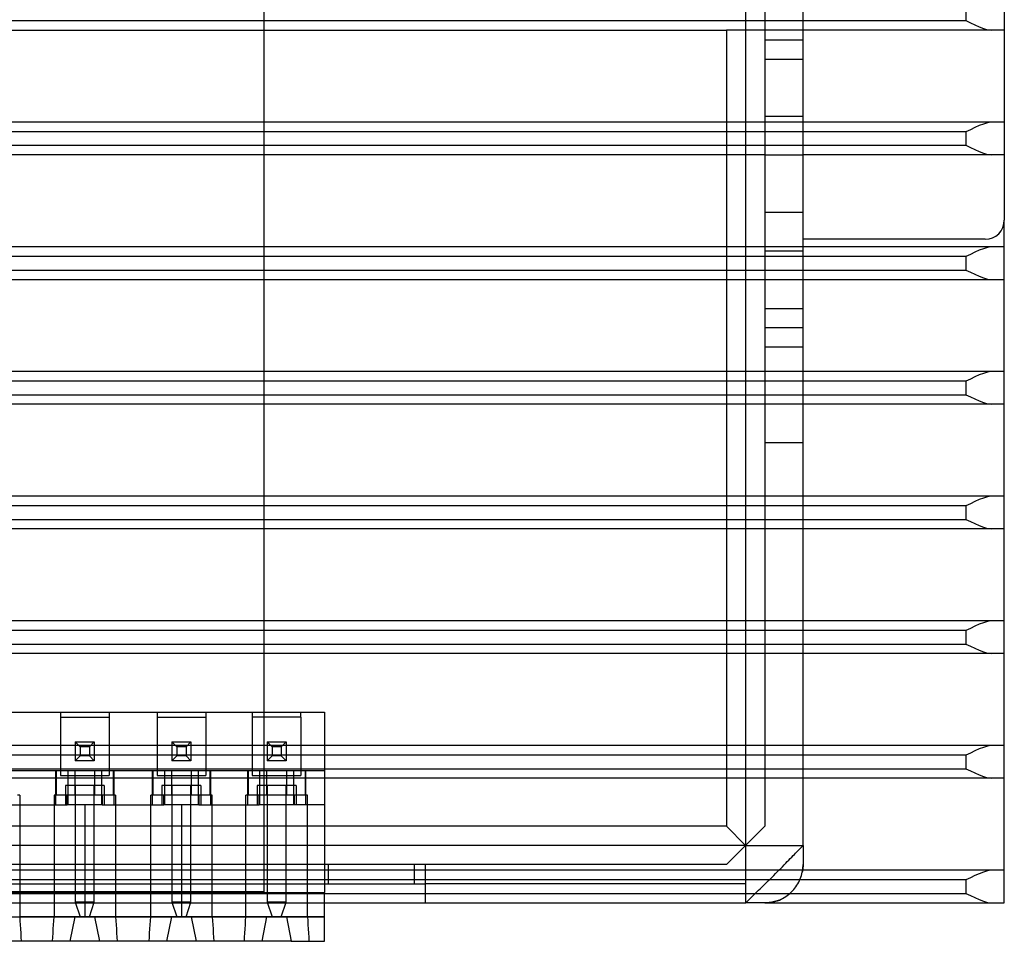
# Model space of a CAD drawing. Header units: millimetres. Extents: x -76 to 76, y -48 to 50.
# Tile 15 of 16: x 24 to 76, y -48 to 0. Entities that reach past the tile are written whole.
import ezdxf

# ---------------------------------------------------------------- set-up
doc = ezdxf.new("R2010")
doc.units = ezdxf.units.MM
doc.layers.add('MAIN-1', color=7, linetype='Continuous')
doc.layers.add('MAIN-2', color=7, linetype='Continuous')

msp = doc.modelspace()

# ---------------------------------------------------------------- linework, layer by layer
at = {"layer": 'MAIN-1'}
for p, q in [((65, -43), (65, 46)), ((62, 44), (62, -43)), ((75.5, 17.6), (75.5, -10.4)), ((75.5, -46), (75.5, -10.4)), ((74.5, -11.4), (65, -11.4)), ((62, -43), (-62, -43)), ((62, -43), (62, -46)), ((62, -43), (65, -43)), ((64.863, -43.15), (64.9, -43.113)), ((64.9, -43.113), (64.929, -43.083)), ((64.929, -43.083), (64.954, -43.057)), ((64.954, -43.057), (64.974, -43.035)), ((64.974, -43.035), (64.988, -43.019)), ((64.988, -43.019), (64.997, -43.007)), ((64.997, -43.007), (65, -43)), ((65, -43), (65, -43.052)), ((65, -43.052), (65, -43.105)), ((65, -43.105), (65, -43.158)), ((64.336, -43.684), (64.41, -43.608)), ((64.41, -43.608), (64.481, -43.535)), ((64.481, -43.535), (64.549, -43.466)), ((64.549, -43.466), (64.611, -43.402)), ((64.611, -43.402), (64.669, -43.343)), ((64.669, -43.343), (64.723, -43.289)), ((64.723, -43.289), (64.774, -43.238)), ((64.774, -43.238), (64.821, -43.192)), ((64.821, -43.192), (64.863, -43.15)), ((65, -43.158), (65, -43.211)), ((65, -43.211), (65, -43.265)), ((65, -43.265), (65, -43.32)), ((65, -43.32), (65, -43.373)), ((65, -43.373), (65, -43.423)), ((65, -43.423), (65, -43.473)), ((65, -43.473), (65, -43.521)), ((65, -43.521), (65, -43.568)), ((65, -43.568), (65, -43.614)), ((65, -43.614), (65, -43.659)), ((65, -43.659), (65, -43.702)), ((63.834, -44.202), (63.923, -44.112)), ((63.923, -44.112), (64.01, -44.022)), ((64.01, -44.022), (64.096, -43.933)), ((64.096, -43.933), (64.179, -43.847)), ((64.179, -43.847), (64.259, -43.764)), ((64.259, -43.764), (64.336, -43.684)), ((64.992, -44.174), (64.985, -44.241)), ((64.998, -44.087), (64.992, -44.174)), ((65, -44), (64.998, -44.087)), ((65, -43.702), (65, -43.743)), ((65, -43.743), (65, -43.781)), ((65, -43.781), (65, -43.816)), ((65, -43.816), (65, -43.848)), ((65, -43.848), (65, -43.878)), ((65, -43.878), (65, -43.905)), ((65, -43.905), (65, -43.93)), ((65, -43.93), (65, -43.951)), ((65, -43.951), (65, -43.969)), ((65, -43.969), (65, -43.983)), ((65, -43.983), (65, -43.992)), ((65, -43.992), (65, -43.998)), ((65, -43.998), (65, -44)), ((63.296, -44.74), (63.386, -44.651)), ((63.386, -44.651), (63.474, -44.563)), ((63.474, -44.563), (63.563, -44.473)), ((63.563, -44.473), (63.654, -44.383)), ((63.654, -44.383), (63.744, -44.292)), ((63.744, -44.292), (63.834, -44.202)), ((64.855, -44.748), (64.888, -44.661)), ((64.888, -44.661), (64.917, -44.572)), ((64.917, -44.572), (64.941, -44.481)), ((64.941, -44.481), (64.962, -44.39)), ((64.971, -44.341), (64.962, -44.39)), ((64.979, -44.291), (64.971, -44.341)), ((64.985, -44.241), (64.979, -44.291)), ((62.761, -45.259), (62.845, -45.179)), ((62.845, -45.179), (62.93, -45.097)), ((62.93, -45.097), (63.022, -45.008)), ((63.022, -45.008), (63.114, -44.919)), ((63.114, -44.919), (63.206, -44.829)), ((63.206, -44.829), (63.296, -44.74)), ((64.575, -45.232), (64.631, -45.157)), ((64.631, -45.157), (64.683, -45.08)), ((64.683, -45.08), (64.732, -45)), ((64.732, -45), (64.777, -44.918)), ((64.777, -44.918), (64.818, -44.834)), ((64.818, -44.834), (64.855, -44.748)), ((62.273, -45.738), (62.317, -45.694)), ((62.317, -45.694), (62.362, -45.648)), ((62.362, -45.648), (62.41, -45.601)), ((62.41, -45.601), (62.463, -45.548)), ((62.463, -45.548), (62.531, -45.481)), ((62.531, -45.481), (62.604, -45.41)), ((62.604, -45.41), (62.681, -45.336)), ((62.681, -45.336), (62.761, -45.259)), ((64.016, -45.723), (64.096, -45.673)), ((64.096, -45.673), (64.173, -45.62)), ((64.173, -45.62), (64.247, -45.564)), ((64.247, -45.564), (64.319, -45.504)), ((64.319, -45.504), (64.388, -45.44)), ((64.388, -45.44), (64.453, -45.374)), ((64.453, -45.374), (64.516, -45.305)), ((64.516, -45.305), (64.575, -45.232)), ((-62, -46), (62, -46)), ((40.027, -46.73), (40.027, -46)), ((62, -46), (62.009, -45.997)), ((62.053, -46), (62, -46)), ((62.009, -45.997), (62.022, -45.988)), ((62.022, -45.988), (62.038, -45.974)), ((62.038, -45.974), (62.058, -45.955)), ((62.106, -46), (62.053, -46)), ((62.058, -45.955), (62.082, -45.931)), ((62.082, -45.931), (62.118, -45.895)), ((62.159, -46), (62.106, -46)), ((62.118, -45.895), (62.162, -45.85)), ((62.212, -46), (62.159, -46)), ((62.162, -45.85), (62.214, -45.797)), ((62.266, -46), (62.212, -46)), ((62.214, -45.797), (62.273, -45.738)), ((62.319, -46), (62.266, -46)), ((62.373, -46), (62.319, -46)), ((62.425, -46), (62.373, -46)), ((62.474, -46), (62.425, -46)), ((62.522, -46), (62.474, -46)), ((62.569, -46), (62.522, -46)), ((62.615, -46), (62.569, -46)), ((62.659, -46), (62.615, -46)), ((62.702, -46), (62.659, -46)), ((62.743, -46), (62.702, -46)), ((62.781, -46), (62.743, -46)), ((62.817, -46), (62.781, -46)), ((62.849, -46), (62.817, -46)), ((62.879, -46), (62.849, -46)), ((62.905, -46), (62.879, -46)), ((62.93, -46), (62.905, -46)), ((62.951, -46), (62.93, -46)), ((62.969, -46), (62.951, -46)), ((62.983, -46), (62.969, -46)), ((62.992, -46), (62.983, -46)), ((62.998, -46), (62.992, -46)), ((63, -46), (62.998, -46)), ((63.08, -45.998), (63, -46)), ((63, -46), (75.5, -46)), ((63.161, -45.994), (63.08, -45.998)), ((63.241, -45.985), (63.161, -45.994)), ((63.375, -45.961), (63.241, -45.985)), ((63.573, -45.912), (63.375, -45.961)), ((63.765, -45.848), (63.573, -45.912)), ((63.765, -45.848), (63.851, -45.81)), ((63.851, -45.81), (63.935, -45.768)), ((63.935, -45.768), (64.016, -45.723)), ((23.034, -46.73), (27.022, -46.73)), ((26.768, -48), (27.022, -46.73)), ((27.53, -46.73), (27.022, -46.73)), ((27.022, -46.73), (28.038, -46.73)), ((28.038, -46.73), (27.53, -46.73)), ((28.038, -46.73), (32.064, -46.73)), ((28.038, -46.73), (28.292, -48)), ((31.81, -48), (32.064, -46.73)), ((32.572, -46.73), (32.064, -46.73)), ((32.064, -46.73), (33.08, -46.73)), ((33.08, -46.73), (32.572, -46.73)), ((33.08, -46.73), (37.03, -46.73)), ((33.08, -46.73), (33.334, -48)), ((36.776, -48), (37.03, -46.73)), ((38.046, -46.73), (37.03, -46.73)), ((37.03, -46.73), (38.046, -46.73)), ((38.046, -46.73), (38.3, -48)), ((38.046, -46.73), (40.027, -46.73)), ((40.027, -48), (40.027, -46.73)), ((26.768, -48), (23.288, -48)), ((28.292, -48), (26.768, -48)), ((31.81, -48), (28.292, -48)), ((33.334, -48), (31.81, -48)), ((36.776, -48), (33.334, -48)), ((38.3, -48), (36.776, -48)), ((38.3, -48), (40.027, -48))]:
    msp.add_line(p, q, dxfattribs=at)
msp.add_arc((74.5, -10.4), 1, 270, 0, dxfattribs=at)
at = {"layer": 'MAIN-2'}
for p, q in [((36.867, 23.555), (36.867, -45.417)), ((73.5, 0.7), (73.5, 0)), ((-73.5, 0), (73.5, 0)), ((63, 0.5), (63, -0.5)), ((63, 0), (63, 0)), ((65, 0), (65, 0)), ((73.5, 0), (73.73, -0.115)), ((13.5, -0.5), (61, -0.5)), ((61, -0.5), (61, -42)), ((63, -0.5), (61, -0.5)), ((63, 0), (65, 0)), ((75.5, -0.5), (63, -0.5)), ((63, -0.5), (63, -42)), ((63, -0.5), (63, -0.5)), ((73.73, -0.115), (73.959, -0.225)), ((73.959, -0.225), (74.185, -0.326)), ((74.185, -0.326), (74.406, -0.412)), ((74.406, -0.412), (74.621, -0.475)), ((74.621, -0.475), (74.823, -0.5)), ((75.5, -0.5), (75.5, -0.5)), ((63, -1), (65, -1)), ((63, -2), (63, -2)), ((63, -2), (65, -2)), ((65, -2), (65, -2)), ((63, -5), (63, -5)), ((65, -5), (63, -5)), ((65, -5), (65, -5)), ((75.5, -5.3), (-75.5, -5.3)), ((73.959, -5.575), (73.73, -5.686)), ((74.185, -5.474), (73.959, -5.575)), ((74.406, -5.388), (74.185, -5.474)), ((74.621, -5.325), (74.406, -5.388)), ((74.823, -5.3), (74.621, -5.325)), ((75.5, -5.3), (75.5, -5.3)), ((73.5, -5.8), (-73.5, -5.8)), ((73.73, -5.686), (73.5, -5.8)), ((73.5, -5.8), (73.5, -6.5)), ((-73.5, -6.5), (73.5, -6.5)), ((73.5, -6.5), (73.73, -6.615)), ((73.73, -6.615), (73.959, -6.725)), ((63, -7), (-63, -7)), ((63, -7), (65, -7)), ((63, -7), (63, -7)), ((75.5, -7), (65, -7)), ((65, -7), (65, -7)), ((73.959, -6.725), (74.185, -6.826)), ((74.185, -6.826), (74.406, -6.912)), ((74.406, -6.912), (74.621, -6.975)), ((74.621, -6.975), (74.823, -7)), ((75.5, -7), (75.5, -7)), ((63, -10), (63, -10)), ((65, -10), (63, -10)), ((65, -10), (65, -10)), ((75.5, -10.4), (75.5, -10.4)), ((75.5, -11.8), (-75.5, -11.8)), ((65, -11.4), (65, -11.4)), ((74.5, -11.4), (74.5, -11.4)), ((74.823, -11.8), (74.621, -11.825)), ((75.5, -11.8), (75.5, -11.8)), ((73.5, -12.3), (-73.5, -12.3)), ((63, -12), (63, -12)), ((63, -12), (65, -12)), ((65, -12), (65, -12)), ((73.73, -12.186), (73.5, -12.3)), ((73.5, -12.3), (73.5, -13)), ((73.959, -12.075), (73.73, -12.186)), ((74.185, -11.974), (73.959, -12.075)), ((74.406, -11.888), (74.185, -11.974)), ((74.621, -11.825), (74.406, -11.888)), ((-73.5, -13), (73.5, -13)), ((73.5, -13), (73.73, -13.115)), ((73.73, -13.115), (73.959, -13.225)), ((73.959, -13.225), (74.185, -13.326)), ((74.185, -13.326), (74.406, -13.412)), ((-75.5, -13.5), (75.5, -13.5)), ((74.406, -13.412), (74.621, -13.475)), ((74.621, -13.475), (74.823, -13.5)), ((75.5, -13.5), (75.5, -13.5)), ((63, -15), (63, -15)), ((63, -15), (65, -15)), ((65, -15), (65, -15)), ((63, -16), (65, -16)), ((63, -17), (65, -17)), ((63, -17), (63, -17)), ((65, -17), (65, -17)), ((75.5, -18.3), (-75.5, -18.3)), ((74.185, -18.474), (73.959, -18.575)), ((74.406, -18.388), (74.185, -18.474)), ((74.621, -18.325), (74.406, -18.388)), ((74.823, -18.3), (74.621, -18.325)), ((75.5, -18.3), (75.5, -18.3)), ((73.5, -18.8), (-73.5, -18.8)), ((73.73, -18.686), (73.5, -18.8)), ((73.5, -18.8), (73.5, -19.5)), ((73.959, -18.575), (73.73, -18.686)), ((-73.5, -19.5), (73.5, -19.5)), ((73.5, -19.5), (73.73, -19.615)), ((63, -20), (-63, -20)), ((63, -20), (63, -20)), ((65, -20), (63, -20)), ((75.5, -20), (65, -20)), ((65, -20), (65, -20)), ((73.73, -19.615), (73.959, -19.725)), ((73.959, -19.725), (74.185, -19.826)), ((74.185, -19.826), (74.406, -19.912)), ((74.406, -19.912), (74.621, -19.975)), ((74.621, -19.975), (74.823, -20)), ((75.5, -20), (75.5, -20)), ((63, -22), (63, -22)), ((63, -22), (65, -22)), ((65, -22), (65, -22)), ((75.5, -24.8), (-75.5, -24.8)), ((73.959, -25.075), (73.73, -25.186)), ((74.185, -24.974), (73.959, -25.075)), ((74.406, -24.888), (74.185, -24.974)), ((74.621, -24.825), (74.406, -24.888)), ((74.823, -24.8), (74.621, -24.825)), ((75.5, -24.8), (75.5, -24.8)), ((73.5, -25.3), (-73.5, -25.3)), ((73.73, -25.186), (73.5, -25.3)), ((73.5, -25.3), (73.5, -26)), ((-73.5, -26), (73.5, -26)), ((73.5, -26), (73.73, -26.115)), ((73.73, -26.115), (73.959, -26.225)), ((75.5, -26.5), (-75.5, -26.5)), ((73.959, -26.225), (74.185, -26.326)), ((74.185, -26.326), (74.406, -26.412)), ((74.406, -26.412), (74.621, -26.475)), ((74.621, -26.475), (74.823, -26.5)), ((75.5, -26.5), (75.5, -26.5)), ((75.5, -31.3), (-75.5, -31.3)), ((74.621, -31.325), (74.406, -31.388)), ((74.823, -31.3), (74.621, -31.325)), ((75.5, -31.3), (75.5, -31.3)), ((73.5, -31.8), (-73.5, -31.8)), ((73.73, -31.686), (73.5, -31.8)), ((73.5, -31.8), (73.5, -32.5)), ((73.959, -31.575), (73.73, -31.686)), ((74.185, -31.474), (73.959, -31.575)), ((74.406, -31.388), (74.185, -31.474)), ((-73.5, -32.5), (73.5, -32.5)), ((73.5, -32.5), (73.73, -32.615)), ((73.73, -32.615), (73.959, -32.725)), ((73.959, -32.725), (74.185, -32.826)), ((74.185, -32.826), (74.406, -32.912)), ((75.5, -33), (-75.5, -33)), ((74.406, -32.912), (74.621, -32.975)), ((74.621, -32.975), (74.823, -33)), ((75.5, -33), (75.5, -33)), ((20.037, -36.062), (40.027, -36.062)), ((26.26, -36.062), (26.26, -36.062)), ((26.26, -36.062), (26.26, -36.316)), ((26.26, -36.316), (26.26, -36.316)), ((26.26, -36.316), (26.26, -39.11)), ((26.26, -36.316), (28.8, -36.316)), ((28.8, -36.062), (28.8, -36.062)), ((28.8, -36.062), (28.8, -36.316)), ((28.8, -36.316), (28.8, -39.11)), ((28.8, -36.316), (28.8, -36.316)), ((31.302, -36.062), (31.302, -36.062)), ((31.302, -36.062), (31.302, -36.316)), ((31.302, -36.316), (31.302, -36.316)), ((31.302, -36.316), (31.302, -39.11)), ((31.302, -36.316), (33.842, -36.316)), ((33.842, -36.062), (33.842, -36.062)), ((33.842, -36.062), (33.842, -36.316)), ((33.842, -36.316), (33.842, -39.11)), ((33.842, -36.316), (33.842, -36.316)), ((36.268, -36.062), (36.268, -36.062)), ((36.268, -36.062), (36.268, -36.316)), ((36.268, -36.316), (36.268, -36.316)), ((36.268, -36.316), (36.268, -39.11)), ((38.808, -36.316), (36.268, -36.316)), ((38.808, -36.316), (38.808, -36.062)), ((38.808, -36.062), (38.808, -36.062)), ((38.808, -36.316), (38.808, -39.11)), ((38.808, -36.316), (38.808, -36.316)), ((40.027, -36.062), (40.027, -36.062)), ((40.027, -36.062), (40.027, -45.46)), ((75.5, -37.8), (-75.5, -37.8)), ((27.035, -37.599), (28.025, -37.599)), ((27.035, -37.599), (27.035, -38.589)), ((27.035, -37.599), (27.035, -37.599)), ((27.289, -37.853), (27.035, -37.599)), ((27.771, -37.853), (27.289, -37.853)), ((27.289, -37.853), (27.289, -38.335)), ((28.025, -37.599), (27.771, -37.853)), ((27.771, -37.853), (27.771, -38.335)), ((28.025, -37.599), (28.025, -38.589)), ((28.025, -37.599), (28.025, -37.599)), ((32.077, -37.599), (33.067, -37.599)), ((32.077, -37.599), (32.077, -38.589)), ((32.077, -37.599), (32.077, -37.599)), ((32.331, -37.853), (32.077, -37.599)), ((32.813, -37.853), (32.331, -37.853)), ((32.331, -37.853), (32.331, -38.335)), ((33.067, -37.599), (32.813, -37.853)), ((32.813, -37.853), (32.813, -38.335)), ((33.067, -37.599), (33.067, -38.589)), ((33.067, -37.599), (33.067, -37.599)), ((37.042, -37.599), (38.033, -37.599)), ((37.042, -37.599), (37.042, -38.589)), ((37.042, -37.599), (37.042, -37.599)), ((37.296, -37.853), (37.042, -37.599)), ((37.779, -37.853), (37.296, -37.853)), ((37.296, -37.853), (37.296, -38.335)), ((38.033, -37.599), (37.779, -37.853)), ((37.779, -37.853), (37.779, -38.335)), ((38.033, -37.599), (38.033, -38.589)), ((38.033, -37.599), (38.033, -37.599)), ((74.185, -37.974), (73.959, -38.075)), ((74.406, -37.888), (74.185, -37.974)), ((74.621, -37.825), (74.406, -37.888)), ((74.823, -37.8), (74.621, -37.825)), ((75.5, -37.8), (75.5, -37.8)), ((73.5, -38.3), (-73.5, -38.3)), ((27.289, -38.335), (27.035, -38.589)), ((27.771, -38.335), (27.289, -38.335)), ((28.025, -38.589), (27.771, -38.335)), ((32.331, -38.335), (32.077, -38.589)), ((32.813, -38.335), (32.331, -38.335)), ((33.067, -38.589), (32.813, -38.335)), ((37.296, -38.335), (37.042, -38.589)), ((37.779, -38.335), (37.296, -38.335)), ((38.033, -38.589), (37.779, -38.335)), ((73.73, -38.186), (73.5, -38.3)), ((73.5, -38.3), (73.5, -39)), ((73.959, -38.075), (73.73, -38.186)), ((-73.5, -39), (73.5, -39)), ((28.025, -38.589), (27.035, -38.589)), ((27.035, -38.589), (27.035, -38.589)), ((28.025, -38.589), (28.025, -38.589)), ((33.067, -38.589), (32.077, -38.589)), ((32.077, -38.589), (32.077, -38.589)), ((33.067, -38.589), (33.067, -38.589)), ((38.033, -38.589), (37.042, -38.589)), ((37.042, -38.589), (37.042, -38.589)), ((38.033, -38.589), (38.033, -38.589)), ((73.5, -39), (73.73, -39.115)), ((75.5, -39.5), (-75.5, -39.5)), ((27.022, -39.11), (23.034, -39.11)), ((26.006, -39.11), (26.006, -40.888)), ((26.037, -39.11), (26.037, -40.38)), ((26.26, -39.11), (26.26, -39.364)), ((28.8, -39.11), (26.26, -39.11)), ((26.26, -39.364), (28.8, -39.364)), ((26.641, -39.11), (26.641, -39.11)), ((26.641, -39.11), (26.641, -40.888)), ((27.022, -40.38), (27.022, -39.11)), ((27.022, -39.11), (27.022, -39.11)), ((28.038, -39.11), (28.038, -40.38)), ((32.064, -39.11), (28.038, -39.11)), ((28.038, -39.11), (28.038, -39.11)), ((28.419, -39.11), (28.419, -39.11)), ((28.419, -40.888), (28.419, -39.11)), ((28.8, -39.11), (28.8, -39.364)), ((29.024, -40.38), (29.024, -39.11)), ((29.054, -40.888), (29.054, -39.11)), ((31.048, -39.11), (31.048, -40.888)), ((31.078, -39.11), (31.078, -40.38)), ((31.302, -39.11), (31.302, -39.364)), ((33.842, -39.11), (31.302, -39.11)), ((31.302, -39.364), (33.842, -39.364)), ((31.683, -39.11), (31.683, -40.888)), ((31.683, -39.11), (31.683, -39.11)), ((32.064, -40.38), (32.064, -39.11)), ((32.064, -39.11), (32.064, -39.11)), ((33.08, -39.11), (33.08, -40.38)), ((37.03, -39.11), (33.08, -39.11)), ((33.08, -39.11), (33.08, -39.11)), ((33.461, -39.11), (33.461, -39.11)), ((33.461, -40.888), (33.461, -39.11)), ((33.842, -39.11), (33.842, -39.364)), ((34.066, -40.38), (34.066, -39.11)), ((34.096, -40.888), (34.096, -39.11)), ((36.014, -39.11), (36.014, -40.888)), ((36.044, -39.11), (36.044, -40.38)), ((36.268, -39.11), (36.268, -39.364)), ((38.808, -39.11), (36.268, -39.11)), ((36.268, -39.364), (38.808, -39.364)), ((36.649, -39.11), (36.649, -39.11)), ((36.649, -39.11), (36.649, -40.888)), ((37.03, -40.38), (37.03, -39.11)), ((37.03, -39.11), (37.03, -39.11)), ((38.046, -39.11), (38.046, -40.38)), ((40.027, -39.11), (38.046, -39.11)), ((38.046, -39.11), (38.046, -39.11)), ((38.427, -39.11), (38.427, -39.11)), ((38.427, -40.888), (38.427, -39.11)), ((38.808, -39.11), (38.808, -39.364)), ((39.031, -39.11), (39.031, -40.38)), ((39.062, -40.888), (39.062, -39.11)), ((40.027, -39.11), (40.027, -39.11)), ((40.027, -39.11), (40.027, -39.11)), ((73.73, -39.115), (73.959, -39.225)), ((73.959, -39.225), (74.185, -39.326)), ((74.185, -39.326), (74.406, -39.412)), ((74.406, -39.412), (74.621, -39.475)), ((74.621, -39.475), (74.823, -39.5)), ((75.5, -39.5), (75.5, -39.5)), ((26.514, -39.872), (26.514, -40.888)), ((28.546, -39.872), (26.514, -39.872)), ((27.035, -39.872), (27.035, -39.872)), ((27.035, -39.872), (27.035, -45.968)), ((28.025, -39.872), (28.025, -39.872)), ((28.025, -45.968), (28.025, -39.872)), ((28.546, -39.872), (28.546, -40.888)), ((31.556, -39.872), (31.556, -40.888)), ((33.588, -39.872), (31.556, -39.872)), ((32.077, -39.872), (32.077, -39.872)), ((32.077, -39.872), (32.077, -45.968)), ((33.067, -39.872), (33.067, -39.872)), ((33.067, -45.968), (33.067, -39.872)), ((33.588, -39.872), (33.588, -40.888)), ((36.522, -39.872), (36.522, -40.888)), ((38.554, -39.872), (36.522, -39.872)), ((37.042, -39.872), (37.042, -39.872)), ((37.042, -39.872), (37.042, -45.968)), ((38.033, -39.872), (38.033, -39.872)), ((38.033, -45.968), (38.033, -39.872)), ((38.554, -39.872), (38.554, -40.888)), ((24.133, -40.38), (24.02, -40.38)), ((24.133, -40.38), (24.133, -46.73)), ((25.924, -40.38), (25.924, -46.73)), ((26.037, -40.38), (25.924, -40.38)), ((27.022, -40.38), (26.037, -40.38)), ((26.616, -40.888), (26.616, -40.38)), ((26.641, -40.38), (26.641, -40.38)), ((28.038, -40.38), (27.022, -40.38)), ((27.022, -40.38), (27.022, -40.38)), ((28.038, -40.38), (28.038, -40.38)), ((29.024, -40.38), (28.038, -40.38)), ((28.419, -40.38), (28.419, -40.38)), ((28.444, -40.38), (28.444, -40.888)), ((29.137, -40.38), (29.024, -40.38)), ((29.137, -40.38), (29.137, -46.73)), ((30.966, -46.73), (30.966, -40.38)), ((31.078, -40.38), (30.966, -40.38)), ((32.064, -40.38), (31.078, -40.38)), ((31.658, -40.888), (31.658, -40.38)), ((31.683, -40.38), (31.683, -40.38)), ((33.08, -40.38), (32.064, -40.38)), ((32.064, -40.38), (32.064, -40.38)), ((33.08, -40.38), (33.08, -40.38)), ((34.066, -40.38), (33.08, -40.38)), ((33.461, -40.38), (33.461, -40.38)), ((33.486, -40.38), (33.486, -40.888)), ((34.178, -40.38), (34.066, -40.38)), ((34.178, -46.73), (34.178, -40.38)), ((35.931, -46.73), (35.931, -40.38)), ((36.044, -40.38), (35.931, -40.38)), ((37.03, -40.38), (36.044, -40.38)), ((36.624, -40.888), (36.624, -40.38)), ((36.649, -40.38), (36.649, -40.38)), ((38.046, -40.38), (37.03, -40.38)), ((37.03, -40.38), (37.03, -40.38)), ((38.046, -40.38), (38.046, -40.38)), ((39.031, -40.38), (38.046, -40.38)), ((38.427, -40.38), (38.427, -40.38)), ((38.451, -40.38), (38.451, -40.888)), ((39.144, -40.38), (39.031, -40.38)), ((39.144, -46.73), (39.144, -40.38)), ((23.44, -40.888), (26.616, -40.888)), ((28.444, -40.888), (26.591, -40.888)), ((26.641, -40.888), (26.641, -40.888)), ((27.53, -40.888), (27.53, -46.73)), ((28.419, -40.888), (28.419, -40.888)), ((28.444, -40.888), (31.658, -40.888)), ((33.486, -40.888), (31.633, -40.888)), ((31.683, -40.888), (31.683, -40.888)), ((32.572, -40.888), (32.572, -46.73)), ((33.461, -40.888), (33.461, -40.888)), ((33.486, -40.888), (36.624, -40.888)), ((38.451, -40.888), (36.599, -40.888)), ((36.649, -40.888), (36.649, -40.888)), ((38.427, -40.888), (38.427, -40.888)), ((40.027, -40.888), (38.451, -40.888)), ((40.027, -40.888), (40.027, -40.888)), ((61, -42), (13.5, -42)), ((62, -43), (61, -42)), ((62, -43), (63, -42)), ((63, -42), (63, -42)), ((61, -44), (62, -43)), ((62, -43), (62, -43)), ((62, -43), (62, -45)), ((61, -44), (13.5, -44)), ((40.227, -44), (40.227, -44)), ((40.227, -44), (40.227, -45)), ((44.727, -45), (44.727, -44)), ((44.727, -44), (44.727, -44)), ((45.3, -46), (45.3, -44)), ((45.3, -44), (45.3, -44)), ((61, -44), (61, -44)), ((61, -44), (61, -44)), ((64.99, -44.196), (64.996, -44.131)), ((64.996, -44.131), (64.999, -44.065)), ((64.999, -44.065), (65, -44)), ((65, -44), (65, -44)), ((75.5, -44.3), (-75.5, -44.3)), ((64.962, -44.39), (64.973, -44.326)), ((64.973, -44.326), (64.983, -44.261)), ((64.983, -44.261), (64.99, -44.196)), ((73.73, -44.686), (73.5, -44.8)), ((73.959, -44.575), (73.73, -44.686)), ((74.185, -44.474), (73.959, -44.575)), ((74.406, -44.388), (74.185, -44.474)), ((74.621, -44.325), (74.406, -44.388)), ((74.823, -44.3), (74.621, -44.325)), ((75.5, -44.3), (75.5, -44.3)), ((73.5, -44.8), (-73.5, -44.8)), ((-46.2, -45), (40.227, -45)), ((40.227, -45), (40.227, -45)), ((40.227, -45), (44.727, -45)), ((44.727, -45), (45.3, -45)), ((44.727, -45), (44.727, -45)), ((45.3, -45), (45.3, -45)), ((62, -45), (45.3, -45)), ((62, -45), (62, -45)), ((73.5, -44.8), (73.5, -45.5)), ((-73.5, -45.5), (73.5, -45.5)), ((36.867, -45.417), (-58.728, -45.417)), ((20.037, -45.46), (40.027, -45.46)), ((36.867, -45.417), (36.867, -45.417)), ((40.027, -46), (40.027, -45.46)), ((40.027, -45.46), (40.027, -45.46)), ((73.5, -45.5), (73.73, -45.615)), ((73.73, -45.615), (73.959, -45.725)), ((27.035, -45.968), (28.025, -45.968)), ((27.035, -45.968), (27.289, -46.73)), ((27.035, -45.968), (27.035, -45.968)), ((28.025, -45.968), (27.035, -45.968)), ((27.771, -46.73), (28.025, -45.968)), ((28.025, -45.968), (28.025, -45.968)), ((33.067, -45.968), (32.077, -45.968)), ((32.077, -45.968), (33.067, -45.968)), ((32.077, -45.968), (32.331, -46.73)), ((32.077, -45.968), (32.077, -45.968)), ((32.813, -46.73), (33.067, -45.968)), ((33.067, -45.968), (33.067, -45.968)), ((37.042, -45.968), (38.033, -45.968)), ((37.042, -45.968), (37.296, -46.73)), ((37.042, -45.968), (37.042, -45.968)), ((38.033, -45.968), (37.042, -45.968)), ((37.779, -46.73), (38.033, -45.968)), ((38.033, -45.968), (38.033, -45.968)), ((45.3, -46), (45.3, -46)), ((63, -46), (63.098, -45.998)), ((63, -46), (63, -46)), ((63.098, -45.998), (63.196, -45.99)), ((63.196, -45.99), (63.293, -45.978)), ((63.293, -45.978), (63.39, -45.962)), ((63.39, -45.962), (63.486, -45.94)), ((63.486, -45.94), (63.581, -45.914)), ((63.581, -45.914), (63.674, -45.883)), ((63.674, -45.883), (63.765, -45.848)), ((73.959, -45.725), (74.185, -45.826)), ((74.185, -45.826), (74.406, -45.912)), ((74.406, -45.912), (74.621, -45.975)), ((74.621, -45.975), (74.823, -46)), ((75.5, -46), (75.5, -46)), ((23.034, -46.73), (27.022, -46.73)), ((24.133, -46.73), (24.146, -46.937)), ((25.924, -46.73), (24.133, -46.73)), ((25.911, -46.937), (25.924, -46.73)), ((27.022, -46.73), (25.924, -46.73)), ((27.022, -46.73), (27.022, -46.73)), ((27.289, -46.73), (27.289, -46.73)), ((27.771, -46.73), (27.771, -46.73)), ((29.137, -46.73), (28.038, -46.73)), ((28.038, -46.73), (32.064, -46.73)), ((28.038, -46.73), (28.038, -46.73)), ((29.137, -46.73), (29.15, -46.937)), ((30.966, -46.73), (29.137, -46.73)), ((30.953, -46.937), (30.966, -46.73)), ((32.064, -46.73), (30.966, -46.73)), ((32.064, -46.73), (32.064, -46.73)), ((32.331, -46.73), (32.331, -46.73)), ((32.813, -46.73), (32.813, -46.73)), ((34.178, -46.73), (33.08, -46.73)), ((33.08, -46.73), (37.03, -46.73)), ((33.08, -46.73), (33.08, -46.73)), ((34.178, -46.73), (34.192, -46.937)), ((35.931, -46.73), (34.178, -46.73)), ((35.918, -46.937), (35.931, -46.73)), ((37.03, -46.73), (35.931, -46.73)), ((37.03, -46.73), (37.03, -46.73)), ((37.296, -46.73), (37.296, -46.73)), ((37.779, -46.73), (37.779, -46.73)), ((38.046, -46.73), (40.027, -46.73)), ((39.144, -46.73), (38.046, -46.73)), ((38.046, -46.73), (38.046, -46.73)), ((40.027, -46.73), (39.144, -46.73)), ((39.144, -46.73), (39.157, -46.937)), ((24.146, -46.937), (24.159, -47.147)), ((24.159, -47.147), (24.172, -47.357)), ((25.884, -47.357), (25.898, -47.147)), ((25.898, -47.147), (25.911, -46.937)), ((29.15, -46.937), (29.163, -47.147)), ((29.163, -47.147), (29.176, -47.357)), ((30.926, -47.357), (30.939, -47.147)), ((30.939, -47.147), (30.953, -46.937)), ((34.192, -46.937), (34.205, -47.147)), ((34.205, -47.147), (34.218, -47.357)), ((35.892, -47.357), (35.905, -47.147)), ((35.905, -47.147), (35.918, -46.937)), ((39.157, -46.937), (39.17, -47.147)), ((39.17, -47.147), (39.183, -47.357)), ((24.172, -47.357), (24.185, -47.57)), ((24.185, -47.57), (24.198, -47.784)), ((25.858, -47.784), (25.871, -47.57)), ((25.871, -47.57), (25.884, -47.357)), ((29.176, -47.357), (29.189, -47.57)), ((29.189, -47.57), (29.202, -47.784)), ((30.9, -47.784), (30.913, -47.57)), ((30.913, -47.57), (30.926, -47.357)), ((34.218, -47.357), (34.231, -47.57)), ((34.231, -47.57), (34.244, -47.784)), ((35.866, -47.784), (35.879, -47.57)), ((35.879, -47.57), (35.892, -47.357)), ((39.183, -47.357), (39.196, -47.57)), ((39.196, -47.57), (39.209, -47.784)), ((24.198, -47.784), (24.211, -48)), ((25.845, -48), (25.858, -47.784)), ((26.768, -48), (26.768, -48)), ((28.292, -48), (28.292, -48)), ((29.202, -47.784), (29.215, -48)), ((30.887, -48), (30.9, -47.784)), ((31.81, -48), (31.81, -48)), ((33.334, -48), (33.334, -48)), ((34.244, -47.784), (34.257, -48)), ((35.853, -48), (35.866, -47.784)), ((36.776, -48), (36.776, -48)), ((38.3, -48), (38.3, -48)), ((39.209, -47.784), (39.223, -48)), ((40.027, -48), (40.027, -48)), ((40.027, -48), (40.027, -48))]:
    msp.add_line(p, q, dxfattribs=at)

doc.saveas('drawing.dxf')
